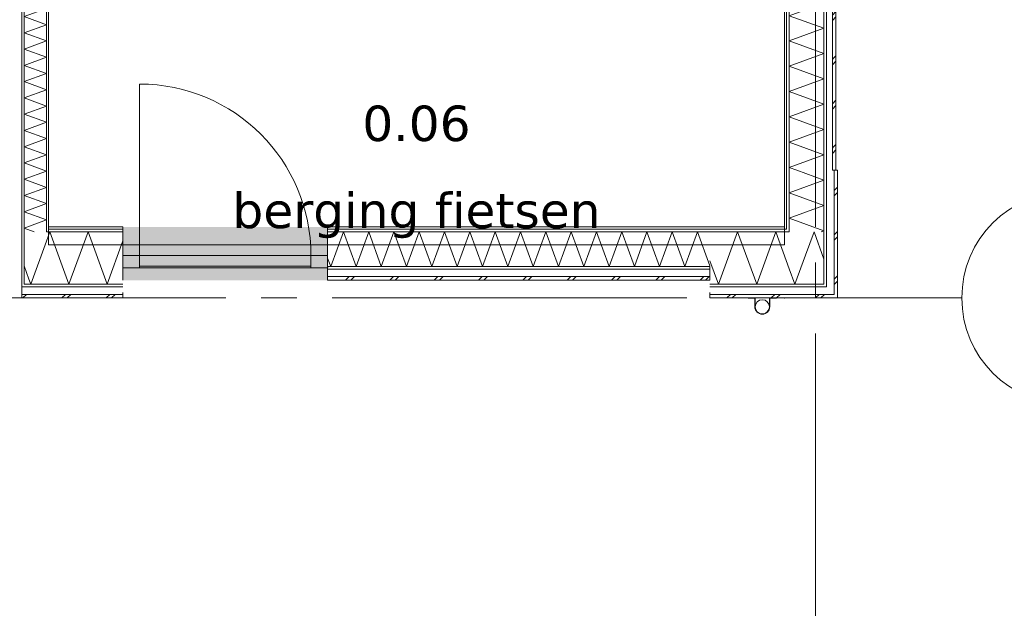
# Model space of a CAD drawing. Header units: millimetres. Extents: x -14925 to 266687, y -3550 to 35834.
# Tile 219 of 244: x 134386 to 139939, y 9000 to 12319. Entities that reach past the tile are written whole.
import ezdxf
from ezdxf.enums import TextEntityAlignment as Align

# ---------------------------------------------------------------- set-up
doc = ezdxf.new("R2010")
doc.units = ezdxf.units.MM
doc.header["$MEASUREMENT"] = 0
doc.linetypes.add('B0204', pattern=[2600, 2000, -200, 200, -200])
for name, color, linetype in [('52 Riolering.SCHOON', 7, 'Continuous'), ('A Stramien', 7, 'Continuous'), ('New_21 Buitenwanden', 7, 'Continuous'), ('New_21 Buitenwanden Afdek-arcering', 7, 'Continuous'), ('New_21 Buitenwanden Deuren', 7, 'Continuous'), ('New_21 Buitenwanden Doorsnede-arcering', 7, 'Continuous'), ('New_21 Buitenwanden Laagscheidingslijnen', 7, 'Continuous'), ('New_22 C Binnenwanden', 7, 'Continuous'), ('New_22 C Binnenwanden Doorsnede-arcering', 7, 'Continuous'), ('New_22 C Binnenwanden Laagscheidingslijnen', 7, 'Continuous'), ('New_Z Gebruiksopp', 7, 'Continuous'), ('New_Z Gebruiksopp Zone omranding', 7, 'Continuous'), ('New_Z Gebruiksopp Zone tekst', 7, 'Continuous'), ('Tekst_dim 1_ 100 .DO', 7, 'Continuous')]:
    doc.layers.add(name, color=color, linetype=linetype)
doc.styles.add('GENERATED_STYLE_1', font='verdana.ttf')
doc.styles.add('GENERATED_STYLE_2', font='verdana.ttf')
doc.dimstyles.new('GENERATED_STYLE__2', dxfattribs={"dimtxt": 400, "dimasz": 380, "dimexe": 0.18, "dimexo": 0.0625, "dimgap": 0, "dimtad": 1, "dimtih": 1, "dimtoh": 1, "dimdec": 0, "dimzin": 0, "dimdsep": 46, "dimtxsty": 'GENERATED_STYLE_2', "dimblk": 'ARROWHEAD_7', "dimblk1": 'ARROWHEAD_7', "dimblk2": 'ARROWHEAD_7', "dimcen": 0.09, "dimse1": 1, "dimse2": 1, "dimclrd": 9, "dimclre": 9, "dimclrt": 9, "dimadec": 1, "dimazin": 0, "dimtfac": 1, "dimtdec": 4, "dimtmove": 0, "dimatfit": 3, "dimfxl": 1, "dimtolj": 1, "dimtzin": 0, "dimarcsym": 0})
pattern_1 = [(0, (120873.91, 0), (0, 100), [])]
pattern_2 = [(0, (120873.9, 0), (0, 346.41), [0, -200]), (0, (120973.9, 173.2), (0, 346.41), [0, -200])]
pattern_3 = [(90, (120873.91, 0), (-100, 0), [])]
pattern_4 = [(90, (120873.9, 0), (-346.41, 0), [0, -200]), (90, (120700.7, 100), (-346.41, 0), [0, -200])]

# ---------------------------------------------------------------- blocks, each defined once
blk = doc.blocks.new('berging fietsen_0.06_104_1', base_point=(136623.9, 11967.5))
at = {"layer": 'New_Z Gebruiksopp Zone tekst', "color": 2, "lineweight": 0}
for tag, style, p in [('DUMMY_941', 'GENERATED_STYLE_1', (136623.9, 11905.4)), ('DUMMY_942', 'GENERATED_STYLE_2', (136623.9, 11408.2))]:
    blk.add_attdef(tag, text='', height=200, dxfattribs=dict(at, style=style)).set_placement(p, align=Align.TOP_LEFT)
for tag, style, p in [('ROOM_NUMBER', 'GENERATED_STYLE_1', (136623.9, 11834.6)), ('ROOM_NAME', 'GENERATED_STYLE_2', (136623.9, 11343.7))]:
    blk.add_attdef(tag, text='', height=200, dxfattribs=dict(at, style=style)).set_placement(p, align=Align.TOP_CENTER)
blk = doc.blocks.new('*X2528', base_point=(120873.9, 0))
at = {"layer": 'New_21 Buitenwanden Doorsnede-arcering', "color": 7, "linetype": 'Continuous', "lineweight": 0}
for p, q in [((136223.9, 10850), (136243.9, 10870)), ((136253.9, 10850), (136273.9, 10870)), ((136473.9, 10850), (136493.9, 10870)), ((136503.9, 10850), (136523.9, 10870)), ((136723.9, 10850), (136743.9, 10870)), ((136753.9, 10850), (136773.9, 10870)), ((136973.9, 10850), (136993.9, 10870)), ((137003.9, 10850), (137023.9, 10870)), ((137223.9, 10850), (137243.9, 10870)), ((137253.9, 10850), (137273.9, 10870)), ((137473.9, 10850), (137493.9, 10870)), ((137503.9, 10850), (137523.9, 10870)), ((137723.9, 10850), (137743.9, 10870)), ((137753.9, 10850), (137773.9, 10870)), ((137973.9, 10850), (137993.9, 10870)), ((138003.9, 10850), (138023.9, 10870)), ((138223.9, 10850), (138243.9, 10870)), ((138253.9, 10850), (138273.9, 10870))]:
    blk.add_line(p, q, dxfattribs=at)
blk = doc.blocks.new('*X2529', base_point=(120873.9, 0))
at = {"layer": 'New_21 Buitenwanden Doorsnede-arcering', "color": 7, "linetype": 'Continuous', "lineweight": 0}
for p, q in [((136140.3, 10927), (136211.6, 11123)), ((136283, 10927), (136211.6, 11123)), ((136283, 10927), (136354.3, 11123)), ((136425.6, 10927), (136354.3, 11123)), ((136425.6, 10927), (136497, 11123)), ((136568.3, 10927), (136497, 11123)), ((136568.3, 10927), (136639.6, 11123)), ((136711, 10927), (136639.6, 11123)), ((136711, 10927), (136782.3, 11123)), ((136853.7, 10927), (136782.3, 11123)), ((136853.7, 10927), (136925, 11123)), ((136996.3, 10927), (136925, 11123)), ((136996.3, 10927), (137067.7, 11123)), ((137139, 10927), (137067.7, 11123)), ((137139, 10927), (137210.3, 11123)), ((137281.7, 10927), (137210.3, 11123)), ((137281.7, 10927), (137353, 11123)), ((137424.4, 10927), (137353, 11123)), ((137424.4, 10927), (137495.7, 11123)), ((137567, 10927), (137495.7, 11123)), ((137567, 10927), (137638.4, 11123)), ((137709.7, 10927), (137638.4, 11123)), ((137709.7, 10927), (137781.1, 11123)), ((137852.4, 10927), (137781.1, 11123)), ((137852.4, 10927), (137923.7, 11123)), ((137995.1, 10927), (137923.7, 11123)), ((137995.1, 10927), (138066.4, 11123)), ((138137.7, 10927), (138066.4, 11123)), ((138137.7, 10927), (138209.1, 11123)), ((138278.9, 10931.2), (138209.1, 11123)), ((136140.3, 10927), (136122.9, 10974.7))]:
    blk.add_line(p, q, dxfattribs=at)
blk = doc.blocks.new('D1 26[133]_1', base_point=(120873.9, 0))
at = {"layer": 'New_21 Buitenwanden Deuren', "color": 7, "linetype": 'Continuous', "lineweight": 0}
for p, q in [((135062.9, 10990), (135062.9, 11956)), ((134968.9, 11150), (134956.9, 11150)), ((134968.9, 11150), (134956.9, 11150)), ((134968.9, 11138), (134968.9, 11150)), ((134968.9, 11138), (134968.9, 11150)), ((134968.9, 11123), (134968.9, 11138)), ((134968.9, 11123), (134968.9, 11138)), ((134968.9, 10990), (134968.9, 11123)), ((134968.9, 10990), (134968.9, 11123)), ((136122.9, 11138), (136122.9, 11150)), ((136122.9, 11138), (136122.9, 11150)), ((136122.9, 11150), (136134.9, 11150)), ((136122.9, 11150), (136134.9, 11150)), ((136122.9, 11123), (136122.9, 11138)), ((136122.9, 11123), (136122.9, 11138)), ((136122.9, 10990), (136122.9, 11123)), ((136122.9, 10990), (136122.9, 11123)), ((134968.9, 10990), (135062.9, 10990)), ((134968.9, 10920), (134968.9, 10990)), ((134968.9, 10927), (134968.9, 10990)), ((134968.9, 10927), (134968.9, 10990)), ((135062.9, 10990), (135062.9, 10920)), ((136028.9, 10990), (135062.9, 10990)), ((135062.9, 10990), (135062.9, 10930)), ((136028.9, 10920), (136028.9, 10990)), ((136028.9, 10990), (136122.9, 10990)), ((136028.9, 10930), (136028.9, 10990)), ((136122.9, 10990), (136122.9, 10920)), ((136122.9, 10927), (136122.9, 10990)), ((136122.9, 10927), (136122.9, 10990)), ((134968.9, 10920), (134968.9, 10927)), ((134968.9, 10920), (134968.9, 10927)), ((136122.9, 10920), (134968.9, 10920)), ((135062.9, 10920), (134968.9, 10920)), ((134968.9, 10912), (134968.9, 10920)), ((134968.9, 10870), (134968.9, 10912)), ((135062.9, 10930), (136028.9, 10930)), ((136122.9, 10920), (136028.9, 10920)), ((136122.9, 10920), (136122.9, 10927)), ((136122.9, 10920), (136122.9, 10927)), ((136122.9, 10912), (136122.9, 10920)), ((136122.9, 10870), (136122.9, 10912)), ((134968.9, 10850), (134968.9, 10870)), ((136122.9, 10850), (136122.9, 10870))]:
    blk.add_line(p, q, dxfattribs=at)
blk.add_arc((135062.9, 10990), 966, 0, 90, dxfattribs=at)
for p in [(134968.9, 10920), (136122.9, 10920)]:
    blk.add_point(p, dxfattribs=at)
blk = doc.blocks.new('Wall_378_1', base_point=(138278.9, 11150))
at = {"layer": 'New_21 Buitenwanden Afdek-arcering', "linetype": 'Continuous', "lineweight": 0, "true_color": 0xffffff}
blk.add_hatch(color=7, dxfattribs=at).paths.add_polyline_path([(134968.9, 10850), (136122.9, 10850), (136122.9, 11150), (134968.9, 11150)])
at = {"layer": 'New_21 Buitenwanden Doorsnede-arcering', "linetype": 'Continuous', "lineweight": 0, "true_color": 0x000000}
h = blk.add_hatch(dxfattribs=at)
h.set_pattern_fill('720_Gips_0001', color=18, style=0, pattern_type=2)
h.set_pattern_definition(pattern_2)
h.paths.add_polyline_path([(138278.9, 11150), (136122.9, 11150), (136122.9, 11138), (138278.9, 11138)])
h = blk.add_hatch(dxfattribs=at)
h.set_pattern_fill('325_Houtachtig_plaatmate_E0', color=18, style=0, pattern_type=2)
h.set_pattern_definition(pattern_1)
h.paths.add_polyline_path([(138278.9, 11138), (136122.9, 11138), (136122.9, 11123), (138278.9, 11123)])
h = blk.add_hatch(dxfattribs=at)
h.set_pattern_fill('325_Houtachtig_plaatmate_E0', color=18, style=0, pattern_type=2)
h.set_pattern_definition(pattern_1)
h.paths.add_polyline_path([(138278.9, 10927), (136122.9, 10927), (136122.9, 10912), (138278.9, 10912)])
at = {"layer": 'New_21 Buitenwanden', "color": 9, "linetype": 'Continuous', "lineweight": 0}
for p, q in [((134968.9, 11150), (134956.9, 11150)), ((134968.9, 11138), (134968.9, 11150)), ((134968.9, 11123), (134968.9, 11138)), ((134968.9, 10990), (134968.9, 11123)), ((136122.9, 11150), (136134.9, 11150)), ((136122.9, 11138), (136122.9, 11150)), ((136122.9, 11123), (136122.9, 11138)), ((136122.9, 10990), (136122.9, 11123)), ((134968.9, 10927), (134968.9, 10990)), ((136122.9, 10927), (136122.9, 10990)), ((134968.9, 10920), (134968.9, 10927)), ((134968.9, 10912), (134968.9, 10920)), ((134968.9, 10870), (134968.9, 10912)), ((136122.9, 10920), (136122.9, 10927)), ((136122.9, 10912), (136122.9, 10920)), ((136122.9, 10870), (136122.9, 10912)), ((134968.9, 10850), (134968.9, 10870)), ((136122.9, 10850), (136122.9, 10870))]:
    blk.add_line(p, q, dxfattribs=at)
at = {"layer": 'New_21 Buitenwanden', "color": 9, "linetype": 'Continuous', "lineweight": 0, "flags": 128}
for points in [[(138278.9, 11150), (136122.9, 11150)], [(138278.9, 10850), (138278.9, 10927)], [(136122.9, 10850), (138278.9, 10850)]]:
    blk.add_lwpolyline(points, dxfattribs=at)
at = {"layer": 'New_21 Buitenwanden Laagscheidingslijnen', "color": 9, "linetype": 'Continuous', "lineweight": 0}
for p, q in [((136122.9, 11138), (138278.9, 11138)), ((136122.9, 11123), (138278.9, 11123)), ((136122.9, 10927), (138278.9, 10927)), ((136122.9, 10912), (138278.9, 10912)), ((136122.9, 10870), (138278.9, 10870))]:
    blk.add_line(p, q, dxfattribs=at)
at = {"layer": 'New_21 Buitenwanden', "color": 1, "lineweight": 0}
for name in ['*X2529', '*X2528']:
    blk.add_blockref(name, (120873.9, 0), dxfattribs=at)
at = {"layer": 'New_21 Buitenwanden Deuren', "color": 7, "linetype": 'Continuous', "lineweight": 0}
blk.add_blockref('D1 26[133]_1', (120873.9, 0), dxfattribs=at)
blk = doc.blocks.new('*X2692', base_point=(120873.9, 0))
at = {"layer": 'New_21 Buitenwanden Doorsnede-arcering', "color": 7, "linetype": 'Continuous', "lineweight": 0}
blk.add_line((134438.3, 10855.1), (134410.9, 10930.4), dxfattribs=at)
blk = doc.blocks.new('*X2694', base_point=(120873.9, 0))
at = {"layer": 'New_21 Buitenwanden Doorsnede-arcering', "color": 7, "linetype": 'Continuous', "lineweight": 0}
for p, q in [((134403.9, 10750), (134423.9, 10770)), ((134623.9, 10750), (134643.9, 10770)), ((134653.9, 10750), (134673.9, 10770)), ((134873.9, 10750), (134893.9, 10770)), ((134903.9, 10750), (134923.9, 10770))]:
    blk.add_line(p, q, dxfattribs=at)
blk = doc.blocks.new('*X2695', base_point=(120873.9, 0))
at = {"layer": 'New_21 Buitenwanden Doorsnede-arcering', "color": 7, "linetype": 'Continuous', "lineweight": 0}
for q in [(134536.9, 11069.8), (134438.3, 10855.1)]:
    blk.add_line((134448.5, 10827), q, dxfattribs=at)
blk = doc.blocks.new('*X2696', base_point=(120873.9, 0))
at = {"layer": 'New_21 Buitenwanden Doorsnede-arcering', "color": 7, "linetype": 'Continuous', "lineweight": 0}
for p, q in [((134536.9, 11069.8), (134556.3, 11123)), ((134664, 10827), (134556.3, 11123)), ((134664, 10827), (134771.7, 11123)), ((134879.5, 10827), (134771.7, 11123)), ((134879.5, 10827), (134968.9, 11072.7))]:
    blk.add_line(p, q, dxfattribs=at)
blk = doc.blocks.new('Wall_404_1', base_point=(134968.9, 11150))
at = {"layer": 'New_21 Buitenwanden Doorsnede-arcering', "linetype": 'Continuous', "lineweight": 0, "true_color": 0x000000}
h = blk.add_hatch(dxfattribs=at)
h.set_pattern_fill('325_Houtachtig_plaatmate_E0', color=18, style=0, pattern_type=2)
h.set_pattern_definition(pattern_1)
h.paths.add_polyline_path([(134536.9, 11138), (134536.9, 11123), (134538.8, 11123), (134544.4, 11138)])
h = blk.add_hatch(dxfattribs=at)
h.set_pattern_fill('325_Houtachtig_plaatmate_E0', color=18, style=0, pattern_type=2)
h.set_pattern_definition(pattern_1)
h.paths.add_polyline_path([(134548.9, 11138), (134544.4, 11138), (134538.8, 11123), (134548.9, 11123)])
h = blk.add_hatch(dxfattribs=at)
h.set_pattern_fill('720_Gips_0001', color=18, style=0, pattern_type=2)
h.set_pattern_definition(pattern_2)
h.paths.add_polyline_path([(134548.9, 11138), (134968.9, 11138), (134968.9, 11150), (134548.9, 11150)])
h = blk.add_hatch(dxfattribs=at)
h.set_pattern_fill('325_Houtachtig_plaatmate_E0', color=18, style=0, pattern_type=2)
h.set_pattern_definition(pattern_1)
h.paths.add_polyline_path([(134548.9, 11123), (134968.9, 11123), (134968.9, 11138), (134548.9, 11138)])
h = blk.add_hatch(dxfattribs=at)
h.set_pattern_fill('325_Houtachtig_plaatmate_E0', color=18, style=0, pattern_type=2)
h.set_pattern_definition(pattern_1)
h.paths.add_polyline_path([(134398.9, 10827), (134398.9, 10812), (134410.9, 10812), (134410.9, 10827)])
h = blk.add_hatch(dxfattribs=at)
h.set_pattern_fill('325_Houtachtig_plaatmate_E0', color=18, style=0, pattern_type=2)
h.set_pattern_definition(pattern_1)
h.paths.add_polyline_path([(134410.9, 10827), (134410.9, 10812), (134422.2, 10812), (134427.8, 10827)])
h = blk.add_hatch(dxfattribs=at)
h.set_pattern_fill('325_Houtachtig_plaatmate_E0', color=18, style=0, pattern_type=2)
h.set_pattern_definition(pattern_1)
h.paths.add_polyline_path([(134422.2, 10812), (134968.9, 10812), (134968.9, 10827), (134427.8, 10827)])
at = {"layer": 'New_21 Buitenwanden', "color": 9, "linetype": 'Continuous', "lineweight": 0, "flags": 128}
for points in [[(134968.9, 11150), (134548.9, 11150)], [(134968.9, 10770), (134968.9, 10780)], [(134398.9, 10750), (134968.9, 10750)], [(134968.9, 10750), (134968.9, 10770)]]:
    blk.add_lwpolyline(points, dxfattribs=at)
at = {"layer": 'New_21 Buitenwanden Laagscheidingslijnen', "color": 9, "linetype": 'Continuous', "lineweight": 0}
for p, q in [((134538.8, 11123), (134548.9, 11123)), ((134548.9, 11138), (134968.9, 11138)), ((134548.9, 11123), (134968.9, 11123)), ((134427.8, 10827), (134536.9, 10827)), ((134536.9, 10827), (134968.9, 10827)), ((134422.2, 10812), (134968.9, 10812)), ((134406.4, 10770), (134968.9, 10770))]:
    blk.add_line(p, q, dxfattribs=at)
at = {"layer": 'New_21 Buitenwanden Laagscheidingslijnen', "color": 1, "linetype": 'Continuous', "lineweight": 0}
blk.add_line((134548.9, 11150), (134548.9, 11138), dxfattribs=at)
at = {"layer": 'New_22 C Binnenwanden', "color": 9, "linetype": 'Continuous', "lineweight": 0, "flags": 128}
for points in [[(134398.9, 10812), (134398.9, 10827)], [(134398.9, 10770), (134398.9, 10812)], [(134398.9, 10750), (134398.9, 10770)]]:
    blk.add_lwpolyline(points, dxfattribs=at)
at = {"layer": 'New_22 C Binnenwanden Laagscheidingslijnen', "color": 1, "linetype": 'Continuous', "lineweight": 0}
for p, q in [((134410.9, 11123), (134410.9, 10827)), ((134536.9, 11138), (134536.9, 11123))]:
    blk.add_line(p, q, dxfattribs=at)
at = {"layer": 'New_22 C Binnenwanden Laagscheidingslijnen', "color": 9, "linetype": 'Continuous', "lineweight": 0}
for p, q in [((134536.9, 11123), (134538.8, 11123)), ((134410.9, 10827), (134427.8, 10827)), ((134398.9, 10812), (134410.9, 10812)), ((134410.9, 10812), (134422.2, 10812)), ((134398.9, 10770), (134406.4, 10770))]:
    blk.add_line(p, q, dxfattribs=at)
at = {"layer": 'New_21 Buitenwanden', "color": 1, "lineweight": 0}
for name in ['*X2696', '*X2695', '*X2692', '*X2694']:
    blk.add_blockref(name, (120873.9, 0), dxfattribs=at)
blk = doc.blocks.new('*X2699', base_point=(120873.9, 0))
at = {"layer": 'New_21 Buitenwanden Doorsnede-arcering', "color": 7, "linetype": 'Continuous', "lineweight": 0}
for p in [(138817.8, 10991.5), (138921.9, 10968.5)]:
    blk.add_line(p, (138865.7, 11123), dxfattribs=at)
blk = doc.blocks.new('*X2701', base_point=(120873.9, 0))
at = {"layer": 'New_21 Buitenwanden Doorsnede-arcering', "color": 7, "linetype": 'Continuous', "lineweight": 0}
for p, q in [((138373.9, 10750), (138393.9, 10770)), ((138403.9, 10750), (138423.9, 10770)), ((138623.9, 10750), (138643.9, 10770)), ((138653.9, 10750), (138673.9, 10770)), ((138873.9, 10750), (138893.9, 10770)), ((138903.9, 10750), (138923.9, 10770))]:
    blk.add_line(p, q, dxfattribs=at)
blk = doc.blocks.new('*X2703', base_point=(120873.9, 0))
at = {"layer": 'New_21 Buitenwanden Doorsnede-arcering', "color": 7, "linetype": 'Continuous', "lineweight": 0}
for p, q in [((138327, 10827), (138434.7, 11123)), ((138542.5, 10827), (138434.7, 11123)), ((138542.5, 10827), (138650.2, 11123)), ((138725.9, 10915), (138650.2, 11123)), ((138327, 10827), (138278.9, 10959.2))]:
    blk.add_line(p, q, dxfattribs=at)
blk = doc.blocks.new('*X2704', base_point=(120873.9, 0))
at = {"layer": 'New_21 Buitenwanden Doorsnede-arcering', "color": 7, "linetype": 'Continuous', "lineweight": 0}
for q in [(138817.8, 10991.5), (138725.9, 10915)]:
    blk.add_line((138758, 10827), q, dxfattribs=at)
blk = doc.blocks.new('Wall_405_1', base_point=(138698.9, 11150))
at = {"layer": 'New_21 Buitenwanden Doorsnede-arcering', "linetype": 'Continuous', "lineweight": 0, "true_color": 0x000000}
h = blk.add_hatch(dxfattribs=at)
h.set_pattern_fill('720_Gips_0001', color=18, style=0, pattern_type=2)
h.set_pattern_definition(pattern_2)
h.paths.add_polyline_path([(138698.9, 11150), (138278.9, 11150), (138278.9, 11138), (138698.9, 11138)])
h = blk.add_hatch(dxfattribs=at)
h.set_pattern_fill('325_Houtachtig_plaatmate_E0', color=18, style=0, pattern_type=2)
h.set_pattern_definition(pattern_1)
h.paths.add_polyline_path([(138710.9, 11134), (138707.9, 11138), (138278.9, 11138), (138278.9, 11123), (138710.9, 11123)])
h = blk.add_hatch(dxfattribs=at)
h.set_pattern_fill('720_Gips_0001', color=18, style=0, pattern_type=2)
h.set_pattern_definition(pattern_2)
h.paths.add_polyline_path([(138698.9, 11150), (138707.9, 11138), (138710.9, 11138), (138710.9, 11150)])
h = blk.add_hatch(dxfattribs=at)
h.set_pattern_fill('720_Gips_0001', color=18, style=0, pattern_type=2)
h.set_pattern_definition(pattern_2)
h.paths.add_polyline_path([(138707.9, 11138), (138698.9, 11150), (138698.9, 11138)])
h = blk.add_hatch(dxfattribs=at)
h.set_pattern_fill('325_Houtachtig_plaatmate_E0', color=18, style=0, pattern_type=2)
h.set_pattern_definition(pattern_1)
h.paths.add_polyline_path([(138707.9, 11138), (138710.9, 11134), (138710.9, 11138)])
h = blk.add_hatch(dxfattribs=at)
h.set_pattern_fill('325_Houtachtig_plaatmate_E0', color=18, style=0, pattern_type=2)
h.set_pattern_definition(pattern_1)
h.paths.add_polyline_path([(138710.9, 11138), (138710.9, 11134), (138719.2, 11123), (138725.9, 11123), (138725.9, 11138)])
h = blk.add_hatch(dxfattribs=at)
h.set_pattern_fill('325_Houtachtig_plaatmate_E0', color=18, style=0, pattern_type=2)
h.set_pattern_definition(pattern_1)
h.paths.add_polyline_path([(138710.9, 11123), (138719.2, 11123), (138710.9, 11134)])
h = blk.add_hatch(dxfattribs=at)
h.set_pattern_fill('325_Houtachtig_plaatmate_E0', color=18, style=0, pattern_type=2)
h.set_pattern_definition(pattern_1)
h.paths.add_polyline_path([(138921.9, 10827), (138278.9, 10827), (138278.9, 10812), (138921.9, 10812)])
h = blk.add_hatch(dxfattribs=at)
h.set_pattern_fill('325_Houtachtig_plaatmate_E0', color=18, style=0, pattern_type=2)
h.set_pattern_definition(pattern_1)
h.paths.add_polyline_path([(138936.9, 10827), (138921.9, 10827), (138921.9, 10812), (138936.9, 10812)])
at = {"layer": 'New_21 Buitenwanden', "color": 9, "linetype": 'Continuous', "lineweight": 0, "flags": 128}
for points in [[(138698.9, 11150), (138278.9, 11150)], [(138278.9, 10770), (138278.9, 10780)], [(138278.9, 10750), (138278.9, 10770)], [(138278.9, 10750), (138998.9, 10750)], [(138998.9, 10750), (138998.9, 10770)]]:
    blk.add_lwpolyline(points, dxfattribs=at)
at = {"layer": 'New_21 Buitenwanden Laagscheidingslijnen', "color": 9, "linetype": 'Continuous', "lineweight": 0}
for p, q in [((138278.9, 11138), (138698.9, 11138)), ((138278.9, 11123), (138710.9, 11123)), ((138698.9, 11138), (138707.9, 11138)), ((138707.9, 11138), (138710.9, 11138)), ((138710.9, 11138), (138710.9, 11150)), ((138710.9, 11123), (138719.2, 11123)), ((138719.2, 11123), (138725.9, 11123)), ((138725.9, 11123), (138725.9, 11138)), ((138921.9, 10852.7), (138921.9, 11123)), ((138278.9, 10827), (138725.9, 10827)), ((138725.9, 10827), (138921.9, 10827)), ((138921.9, 10852.7), (138921.9, 10827)), ((138936.9, 10827), (138936.9, 10812)), ((138278.9, 10812), (138921.9, 10812)), ((138921.9, 10812), (138936.9, 10812)), ((138978.9, 10776.7), (138978.9, 10812)), ((138978.9, 10776.7), (138978.9, 10770)), ((138278.9, 10770), (138936.9, 10770)), ((138936.9, 10770), (138978.9, 10770))]:
    blk.add_line(p, q, dxfattribs=at)
at = {"layer": 'New_21 Buitenwanden', "color": 1, "lineweight": 0}
for name in ['*X2703', '*X2699', '*X2704', '*X2701']:
    blk.add_blockref(name, (120873.9, 0), dxfattribs=at)
blk = doc.blocks.new('*X2713', base_point=(120873.9, 0))
at = {"layer": 'New_22 C Binnenwanden Doorsnede-arcering', "color": 7, "linetype": 'Continuous', "lineweight": 0}
for p, q in [((134536.9, 12840.9), (134410.9, 12795)), ((134536.9, 12840.9), (134478.9, 12862)), ((134536.9, 12749.1), (134410.9, 12795)), ((134536.9, 12749.1), (134410.9, 12703.3)), ((134536.9, 12657.4), (134410.9, 12703.3)), ((134536.9, 12657.4), (134410.9, 12611.6)), ((134536.9, 12565.7), (134410.9, 12611.6)), ((134536.9, 12565.7), (134410.9, 12519.8)), ((134536.9, 12474), (134410.9, 12519.8)), ((134536.9, 12474), (134410.9, 12428.1)), ((134536.9, 12382.3), (134410.9, 12428.1)), ((134536.9, 12382.3), (134410.9, 12336.4)), ((134536.9, 12290.5), (134410.9, 12336.4)), ((134536.9, 12290.5), (134410.9, 12244.7)), ((134536.9, 12198.8), (134410.9, 12244.7)), ((134536.9, 12198.8), (134410.9, 12153)), ((134536.9, 12107.1), (134410.9, 12153)), ((134536.9, 12107.1), (134410.9, 12061.2)), ((134536.9, 12015.4), (134410.9, 12061.2)), ((134536.9, 12015.4), (134410.9, 11969.5)), ((134536.9, 11923.7), (134410.9, 11969.5)), ((134536.9, 11923.7), (134410.9, 11877.8)), ((134536.9, 11831.9), (134410.9, 11877.8)), ((134536.9, 11831.9), (134410.9, 11786.1)), ((134536.9, 11740.2), (134410.9, 11786.1)), ((134536.9, 11740.2), (134410.9, 11694.4)), ((134536.9, 11648.5), (134410.9, 11694.4)), ((134536.9, 11648.5), (134410.9, 11602.6)), ((134536.9, 11556.8), (134410.9, 11602.6)), ((134536.9, 11556.8), (134410.9, 11510.9)), ((134536.9, 11465.1), (134410.9, 11510.9)), ((134536.9, 11465.1), (134410.9, 11419.2)), ((134536.9, 11373.3), (134410.9, 11419.2)), ((134536.9, 11373.3), (134410.9, 11327.5)), ((134536.9, 11281.6), (134410.9, 11327.5)), ((134536.9, 11281.6), (134410.9, 11235.8)), ((134536.9, 11189.9), (134410.9, 11235.8)), ((134536.9, 11189.9), (134410.9, 11144)), ((134468.7, 11123), (134410.9, 11144))]:
    blk.add_line(p, q, dxfattribs=at)
blk = doc.blocks.new('Wall_408_1', base_point=(134548.9, 17600))
at = {"layer": 'New_22 C Binnenwanden Doorsnede-arcering', "linetype": 'Continuous', "lineweight": 0, "true_color": 0x000000}
h = blk.add_hatch(dxfattribs=at)
h.set_pattern_fill('325_Houtachtig_plaatmate_E0', color=18, style=0, pattern_type=2)
h.set_pattern_definition(pattern_3)
h.paths.add_polyline_path([(134398.9, 17923), (134398.9, 10827), (134410.9, 10827), (134410.9, 17923)])
h = blk.add_hatch(dxfattribs=at)
h.set_pattern_fill('325_Houtachtig_plaatmate_E0', color=18, style=0, pattern_type=2)
h.set_pattern_definition(pattern_3)
h.paths.add_polyline_path([(134536.9, 12850), (134536.9, 11138), (134544.4, 11138), (134548.9, 11150), (134548.9, 12850)])
h = blk.add_hatch(dxfattribs=at)
h.set_pattern_fill('325_Houtachtig_plaatmate_E0', color=18, style=0, pattern_type=2)
h.set_pattern_definition(pattern_3)
h.paths.add_polyline_path([(134548.9, 11150), (134544.4, 11138), (134548.9, 11138)])
at = {"layer": 'New_21 Buitenwanden Laagscheidingslijnen', "color": 1, "linetype": 'Continuous', "lineweight": 0}
blk.add_line((134548.9, 11150), (134548.9, 11138), dxfattribs=at)
at = {"layer": 'New_22 C Binnenwanden', "color": 1, "linetype": 'Continuous', "lineweight": 0, "flags": 128}
for points in [[(134398.9, 17923), (134398.9, 10827)], [(134548.9, 11150), (134548.9, 12850)]]:
    blk.add_lwpolyline(points, dxfattribs=at)
at = {"layer": 'New_22 C Binnenwanden Laagscheidingslijnen', "color": 1, "linetype": 'Continuous', "lineweight": 0}
for p, q in [((134410.9, 11123), (134410.9, 17627)), ((134536.9, 11138), (134536.9, 12862)), ((134410.9, 11123), (134410.9, 10827)), ((134536.9, 11138), (134536.9, 11123))]:
    blk.add_line(p, q, dxfattribs=at)
at = {"layer": 'New_22 C Binnenwanden', "color": 1, "lineweight": 0}
blk.add_blockref('*X2713', (120873.9, 0), dxfattribs=at)
blk = doc.blocks.new('*X3665', base_point=(120873.9, 0))
at = {"layer": 'New_21 Buitenwanden Doorsnede-arcering', "color": 7, "linetype": 'Continuous', "lineweight": 0}
for p, q in [((138978.9, 11355), (138998.9, 11375)), ((138978.9, 11325), (138998.9, 11345)), ((138978.9, 11105), (138998.9, 11125)), ((138978.9, 11075), (138998.9, 11095)), ((138978.9, 10855), (138998.9, 10875)), ((138978.9, 10825), (138998.9, 10845))]:
    blk.add_line(p, q, dxfattribs=at)
blk = doc.blocks.new('*X3666', base_point=(120873.9, 0))
at = {"layer": 'New_21 Buitenwanden Doorsnede-arcering', "color": 7, "linetype": 'Continuous', "lineweight": 0}
for p, q in [((138921.9, 11414.1), (138768.3, 11470)), ((138921.9, 11414.1), (138725.9, 11342.8)), ((138921.9, 11271.4), (138725.9, 11342.8)), ((138921.9, 11271.4), (138725.9, 11200.1)), ((138921.9, 11128.8), (138725.9, 11200.1)), ((138921.9, 11128.8), (138906.1, 11123))]:
    blk.add_line(p, q, dxfattribs=at)
blk = doc.blocks.new('Wall_570_1', base_point=(138698.9, 11470))
at = {"layer": 'New_21 Buitenwanden Doorsnede-arcering', "linetype": 'Continuous', "lineweight": 0, "true_color": 0x000000}
h = blk.add_hatch(dxfattribs=at)
h.set_pattern_fill('720_Gips_0001', color=18, style=0, pattern_type=2)
h.set_pattern_definition(pattern_4)
h.paths.add_polyline_path([(138710.9, 11150), (138710.9, 11470), (138698.9, 11470), (138698.9, 11150)])
h = blk.add_hatch(dxfattribs=at)
h.set_pattern_fill('325_Houtachtig_plaatmate_E0', color=18, style=0, pattern_type=2)
h.set_pattern_definition(pattern_3)
h.paths.add_polyline_path([(138725.9, 11138), (138725.9, 11470), (138710.9, 11470), (138710.9, 11138)])
h = blk.add_hatch(dxfattribs=at)
h.set_pattern_fill('325_Houtachtig_plaatmate_E0', color=18, style=0, pattern_type=2)
h.set_pattern_definition(pattern_3)
h.paths.add_polyline_path([(138936.9, 10832.7), (138936.9, 11470), (138921.9, 11470), (138921.9, 10852.7)])
h = blk.add_hatch(dxfattribs=at)
h.set_pattern_fill('325_Houtachtig_plaatmate_E0', color=18, style=0, pattern_type=2)
h.set_pattern_definition(pattern_3)
h.paths.add_polyline_path([(138936.9, 10832.7), (138921.9, 10852.7), (138921.9, 10827), (138936.9, 10827)])
at = {"layer": 'New_21 Buitenwanden', "color": 9, "linetype": 'Continuous', "lineweight": 0, "flags": 128}
for points in [[(138698.9, 11470), (138698.9, 11150)], [(138978.9, 11470), (138968.9, 11470)], [(138998.9, 11470), (138978.9, 11470)], [(138998.9, 10770), (138998.9, 11470)]]:
    blk.add_lwpolyline(points, dxfattribs=at)
at = {"layer": 'New_21 Buitenwanden Laagscheidingslijnen', "color": 9, "linetype": 'Continuous', "lineweight": 0}
for p, q in [((138710.9, 11150), (138710.9, 11470)), ((138725.9, 11138), (138725.9, 11470)), ((138921.9, 11123), (138921.9, 11470)), ((138936.9, 10832.7), (138936.9, 11470)), ((138978.9, 10812), (138978.9, 11470)), ((138710.9, 11138), (138710.9, 11150)), ((138725.9, 11123), (138725.9, 11138)), ((138921.9, 10852.7), (138921.9, 11123)), ((138921.9, 10852.7), (138921.9, 10827)), ((138936.9, 10832.7), (138936.9, 10827)), ((138936.9, 10827), (138936.9, 10812)), ((138978.9, 10776.7), (138978.9, 10812)), ((138978.9, 10776.7), (138978.9, 10770))]:
    blk.add_line(p, q, dxfattribs=at)
at = {"layer": 'New_21 Buitenwanden', "color": 1, "lineweight": 0}
for name in ['*X3666', '*X3665']:
    blk.add_blockref(name, (120873.9, 0), dxfattribs=at)
blk = doc.blocks.new('*X3668', base_point=(120873.9, 0))
at = {"layer": 'New_21 Buitenwanden Doorsnede-arcering', "color": 7, "linetype": 'Continuous', "lineweight": 0}
for p, q in [((138973.9, 14600), (138988.9, 14615)), ((138968.9, 14595), (138973.9, 14600)), ((138968.9, 14565), (138988.9, 14585)), ((138968.9, 14345), (138988.9, 14365)), ((138968.9, 14315), (138988.9, 14335)), ((138973.9, 14100), (138988.9, 14115)), ((138968.9, 14095), (138973.9, 14100)), ((138968.9, 14065), (138988.9, 14085)), ((138968.9, 13845), (138988.9, 13865)), ((138968.9, 13815), (138988.9, 13835)), ((138973.9, 13600), (138988.9, 13615)), ((138968.9, 13595), (138973.9, 13600)), ((138968.9, 13565), (138988.9, 13585)), ((138968.9, 13345), (138988.9, 13365)), ((138968.9, 13315), (138988.9, 13335)), ((138973.9, 13100), (138988.9, 13115)), ((138968.9, 13095), (138973.9, 13100)), ((138968.9, 13065), (138988.9, 13085)), ((138968.9, 12845), (138988.9, 12865)), ((138968.9, 12815), (138988.9, 12835)), ((138973.9, 12600), (138988.9, 12615)), ((138968.9, 12595), (138973.9, 12600)), ((138968.9, 12565), (138988.9, 12585)), ((138968.9, 12345), (138988.9, 12365)), ((138968.9, 12315), (138988.9, 12335)), ((138973.9, 12100), (138988.9, 12115)), ((138968.9, 12095), (138973.9, 12100)), ((138968.9, 12065), (138988.9, 12085)), ((138968.9, 11845), (138988.9, 11865)), ((138968.9, 11815), (138988.9, 11835)), ((138973.9, 11600), (138988.9, 11615)), ((138968.9, 11595), (138973.9, 11600)), ((138968.9, 11565), (138988.9, 11585))]:
    blk.add_line(p, q, dxfattribs=at)
blk = doc.blocks.new('*X3670', base_point=(120873.9, 0))
at = {"layer": 'New_21 Buitenwanden Doorsnede-arcering', "color": 7, "linetype": 'Continuous', "lineweight": 0}
for p, q in [((138921.9, 12840.9), (138725.9, 12769.5)), ((138921.9, 12840.9), (138863.9, 12862)), ((138921.9, 12698.2), (138725.9, 12769.5)), ((138921.9, 12698.2), (138725.9, 12626.9)), ((138921.9, 12555.5), (138725.9, 12626.9)), ((138921.9, 12555.5), (138725.9, 12484.2)), ((138921.9, 12412.8), (138725.9, 12484.2)), ((138921.9, 12412.8), (138725.9, 12341.5)), ((138921.9, 12270.2), (138725.9, 12341.5)), ((138921.9, 12270.2), (138725.9, 12198.8)), ((138921.9, 12127.5), (138725.9, 12198.8)), ((138921.9, 12127.5), (138725.9, 12056.2)), ((138921.9, 11984.8), (138725.9, 12056.2)), ((138921.9, 11984.8), (138725.9, 11913.5)), ((138921.9, 11842.1), (138725.9, 11913.5)), ((138921.9, 11842.1), (138725.9, 11770.8)), ((138921.9, 11699.5), (138725.9, 11770.8)), ((138921.9, 11699.5), (138725.9, 11628.1)), ((138921.9, 11556.8), (138725.9, 11628.1)), ((138921.9, 11556.8), (138725.9, 11485.4)), ((138768.3, 11470), (138725.9, 11485.4))]:
    blk.add_line(p, q, dxfattribs=at)
blk = doc.blocks.new('Wall_571_1', base_point=(138698.9, 17280))
at = {"layer": 'New_21 Buitenwanden Doorsnede-arcering', "linetype": 'Continuous', "lineweight": 0, "true_color": 0x000000}
h = blk.add_hatch(dxfattribs=at)
h.set_pattern_fill('325_Houtachtig_plaatmate_E0', color=18, style=0, pattern_type=2)
h.set_pattern_definition(pattern_3)
h.paths.add_polyline_path([(138936.9, 14720), (138921.9, 14720), (138921.9, 11470), (138936.9, 11470)])
h = blk.add_hatch(dxfattribs=at)
h.set_pattern_fill('720_Gips_0001', color=18, style=0, pattern_type=2)
h.set_pattern_definition(pattern_4)
h.paths.add_polyline_path([(138698.9, 12850), (138698.9, 11470), (138710.9, 11470), (138710.9, 12850)])
h = blk.add_hatch(dxfattribs=at)
h.set_pattern_fill('325_Houtachtig_plaatmate_E0', color=18, style=0, pattern_type=2)
h.set_pattern_definition(pattern_3)
h.paths.add_polyline_path([(138710.9, 12850), (138710.9, 11470), (138725.9, 11470), (138725.9, 12850)])
at = {"layer": 'New_21 Buitenwanden', "color": 9, "linetype": 'Continuous', "lineweight": 0, "flags": 128}
for points in [[(138988.9, 11470), (138988.9, 14720)], [(138698.9, 12850), (138698.9, 11470)], [(138968.9, 11470), (138978.9, 11470)]]:
    blk.add_lwpolyline(points, dxfattribs=at)
at = {"layer": 'New_21 Buitenwanden Laagscheidingslijnen', "color": 9, "linetype": 'Continuous', "lineweight": 0}
for p, q in [((138936.9, 11470), (138936.9, 14720)), ((138968.9, 11470), (138968.9, 14720)), ((138710.9, 11470), (138710.9, 12850)), ((138725.9, 11470), (138725.9, 12850)), ((138921.9, 11470), (138921.9, 12862))]:
    blk.add_line(p, q, dxfattribs=at)
at = {"layer": 'New_21 Buitenwanden', "color": 1, "lineweight": 0}
for name in ['*X3668', '*X3670']:
    blk.add_blockref(name, (120873.9, 0), dxfattribs=at)
blk = doc.blocks.new('Standard grid marker_2')
at = {"layer": 'A Stramien', "color": 7, "linetype": 'B0204', "lineweight": 0}
blk.add_line((1000, 0), (24500, 0), dxfattribs=at)
at = {"layer": 'A Stramien', "color": 9, "lineweight": 0, "style": 'GENERATED_STYLE_2'}
blk.add_attdef('AC_MarkerText_1', text='', height=400, rotation=90, dxfattribs=at).set_placement((-948.6, -142.5), align=Align.TOP_CENTER)
blk = doc.blocks.new('Standard grid marker')
at = {"layer": 'A Stramien', "color": 7, "linetype": 'B0204', "lineweight": 0}
for p, q in [((1000, 0), (19150, 0)), ((19150, 0), (20150, 0))]:
    blk.add_line(p, q, dxfattribs=at)
at = {"layer": 'A Stramien', "color": 7, "linetype": 'Continuous', "lineweight": 0, "flags": 128}
blk.add_lwpolyline([(21350, 0, 1), (20150, 0, 1)], format="xyb", close=True, dxfattribs=at)
at = {"layer": 'A Stramien', "color": 7, "linetype": 'B0204', "lineweight": 0}
blk.add_point((19150, 0), dxfattribs=at)
blk.add_point((19150, 0), dxfattribs=at)
at = {"layer": 'A Stramien', "color": 9, "lineweight": 0, "style": 'GENERATED_STYLE_2'}
blk.add_attdef('AC_MarkerText_1', text='', height=400, dxfattribs=at).set_placement((20750, 206.1), align=Align.TOP_CENTER)
blk = doc.blocks.new('Regenpijp 26[160]_1', base_point=(138573.9, 10710))
at = {"layer": '52 Riolering.SCHOON', "color": 7, "linetype": 'Continuous', "lineweight": 0, "flags": 128}
for points in [[(138653.9, 10750), (138614.1, 10750), (138614.1, 10700, -1), (138533.7, 10700), (138533.7, 10750), (138493.9, 10750), (138493.9, 10748), (138531.9, 10748), (138531.9, 10700, 1), (138615.9, 10700), (138615.9, 10748), (138653.9, 10748)], [(138653.9, 10750), (138614.1, 10750), (138614.1, 10700, -1), (138533.7, 10700), (138533.7, 10750), (138493.9, 10750), (138493.9, 10748), (138531.9, 10748), (138531.9, 10700, 1), (138615.9, 10700), (138615.9, 10748), (138653.9, 10748)], [(138653.9, 10750), (138614.1, 10750), (138614.1, 10700, -1), (138533.7, 10700), (138533.7, 10750), (138493.9, 10750), (138493.9, 10748), (138531.9, 10748), (138531.9, 10700, 1), (138615.9, 10700), (138615.9, 10748), (138653.9, 10748)], [(138653.9, 10750), (138614.1, 10750), (138614.1, 10700, -1), (138533.7, 10700), (138533.7, 10750), (138493.9, 10750), (138493.9, 10748), (138531.9, 10748), (138531.9, 10700, 1), (138615.9, 10700), (138615.9, 10748), (138653.9, 10748)], [(138653.9, 10750), (138614.1, 10750), (138614.1, 10700, -1), (138533.7, 10700), (138533.7, 10750), (138493.9, 10750), (138493.9, 10748), (138531.9, 10748), (138531.9, 10700, 1), (138615.9, 10700), (138615.9, 10748), (138653.9, 10748)], [(138653.9, 10750), (138614.1, 10750), (138614.1, 10700, -1), (138533.7, 10700), (138533.7, 10750), (138493.9, 10750), (138493.9, 10748), (138531.9, 10748), (138531.9, 10700, 1), (138615.9, 10700), (138615.9, 10748), (138653.9, 10748)], [(138653.9, 10750), (138614.1, 10750), (138614.1, 10700, -1), (138533.7, 10700), (138533.7, 10750), (138493.9, 10750), (138493.9, 10748), (138531.9, 10748), (138531.9, 10700, 1), (138615.9, 10700), (138615.9, 10748), (138653.9, 10748)], [(138653.9, 10750), (138614.1, 10750), (138614.1, 10700, -1), (138533.7, 10700), (138533.7, 10750), (138493.9, 10750), (138493.9, 10748), (138531.9, 10748), (138531.9, 10700, 1), (138615.9, 10700), (138615.9, 10748), (138653.9, 10748)], [(138533.9, 10700, -1), (138613.9, 10700, -1)]]:
    blk.add_lwpolyline(points, format="xyb", close=True, dxfattribs=at)
blk = doc.blocks.new('*D3817', base_point=(120873.9, 0))
at = {"layer": 'Tekst_dim 1_ 100 .DO', "color": 9, "linetype": 'Continuous', "lineweight": 0}
for p, q in [((129873.9, 19125), (129873.9, 19875)), ((125473.9, 19500), (129973.9, 19500)), ((129973.9, 19500), (134473.9, 19500))]:
    blk.add_line(p, q, dxfattribs=at)
blk.add_circle((129873.9, 19500), 100, dxfattribs=at)
at = {"layer": 'Tekst_dim 1_ 100 .DO', "color": 9, "lineweight": 0, "insert": (131326.6, 19580), "char_height": 400, "attachment_point": 7, "style": 'GENERATED_STYLE_2'}
blk.add_mtext('\\A1;{\\pql;\\fVerdana|b0|i0|c0|p0;\\W1.000000;4.500}', dxfattribs=at)
blk = doc.blocks.new('ARROWHEAD_7')
at = {"color": 0, "linetype": 'Continuous', "lineweight": 0}
for p, q in [((0, -0.25), (0, 0.25)), ((0, 0), (-1, 0)), ((-0.25, 0), (0.25, 0))]:
    blk.add_line(p, q, dxfattribs=at)
blk.add_circle((0, 0), 0.25, dxfattribs=at)
blk = doc.blocks.new('*D3818', base_point=(120873.9, 0))
at = {"layer": 'Tekst_dim 1_ 100 .DO', "color": 9, "linetype": 'Continuous', "lineweight": 0}
for p, q in [((134373.9, 19125), (134373.9, 19875)), ((138873.9, 19125), (138873.9, 19875)), ((129973.9, 19500), (134473.9, 19500)), ((134473.9, 19500), (138973.9, 19500))]:
    blk.add_line(p, q, dxfattribs=at)
for centre in [(134373.9, 19500), (138873.9, 19500)]:
    blk.add_circle(centre, 100, dxfattribs=at)
at = {"layer": 'Tekst_dim 1_ 100 .DO', "color": 9, "lineweight": 0, "insert": (135826.6, 19580), "char_height": 400, "attachment_point": 7, "style": 'GENERATED_STYLE_2'}
blk.add_mtext('\\A1;{\\pql;\\fVerdana|b0|i0|c0|p0;\\W1.000000;4.500}', dxfattribs=at)
blk = doc.blocks.new('*D3819', base_point=(120873.9, 0))
at = {"layer": 'Tekst_dim 1_ 100 .DO', "color": 9, "linetype": 'Continuous', "lineweight": 0}
for p, q in [((138873.9, 19125), (138873.9, 19875)), ((134473.9, 19500), (138973.9, 19500)), ((138973.9, 19500), (139098.9, 19500))]:
    blk.add_line(p, q, dxfattribs=at)
blk.add_circle((138873.9, 19500), 100, dxfattribs=at)

msp = doc.modelspace()

# ---------------------------------------------------------------- linework, layer by layer
at = {"layer": 'New_Z Gebruiksopp Zone omranding', "color": 151, "linetype": 'Continuous', "lineweight": 0, "true_color": 0x94b5eb, "flags": 128}
msp.add_lwpolyline([(138698.9, 11050), (138698.9, 12885), (134548.9, 12885), (134548.9, 11050)], close=True, dxfattribs=at)

# ---------------------------------------------------------------- block references
at = {"layer": '52 Riolering.SCHOON', "color": 7, "linetype": 'Continuous', "lineweight": 0}
msp.add_blockref('Regenpijp 26[160]_1', (138573.9, 10710), dxfattribs=at)
at = {"layer": 'A Stramien', "color": 1, "linetype": 'Continuous', "lineweight": 0, "zscale": 1000, "rotation": 270}
msp.add_blockref('Standard grid marker_2', (138873.9, 21950), dxfattribs=at)
at = {"layer": 'A Stramien', "color": 1, "linetype": 'Continuous', "lineweight": 0, "zscale": 1000}
msp.add_blockref('Standard grid marker', (119548.9, 10750), dxfattribs=at)
at = {"layer": 'New_21 Buitenwanden', "color": 1, "lineweight": 0}
for name, p in [('Wall_571_1', (138698.9, 17280)), ('Wall_378_1', (138278.9, 11150)), ('Wall_570_1', (138698.9, 11470)), ('Wall_404_1', (134968.9, 11150)), ('Wall_405_1', (138698.9, 11150))]:
    msp.add_blockref(name, p, dxfattribs=at)
at = {"layer": 'New_22 C Binnenwanden', "color": 1, "lineweight": 0}
msp.add_blockref('Wall_408_1', (134548.9, 17600), dxfattribs=at)
at = {"layer": 'New_Z Gebruiksopp', "color": 2, "linetype": 'Continuous', "lineweight": 0}
msp.add_blockref('berging fietsen_0.06_104_1', (136623.9, 11967.5), dxfattribs=at).add_auto_attribs({'ROOM_NAME': 'berging fietsen', 'ROOM_NUMBER': '0.06'})

# ---------------------------------------------------------------- dimensions: what is measured, and where the dimension line sits
at = {"layer": 'Tekst_dim 1_ 100 .DO', "color": 9, "linetype": 'Continuous', "lineweight": 0}
for base, p1, p2, picture, middle in [((134373.9, 19500), (129873.9, 9250), (134373.9, 9250), '*D3817', (131996.7, 19780)), ((138873.9, 19500), (134373.9, 9250), (138873.9, 9250), '*D3818', (136496.7, 19780)), ((138998.9, 19500), (138873.9, 9250), (138998.9, 18000), '*D3819', (139555.5, 19220))]:
    dim = msp.add_linear_dim(base=base, p1=p1, p2=p2, dimstyle='GENERATED_STYLE__2', dxfattribs=at)
    dim.commit()
    dim.dimension.update_dxf_attribs({"geometry": picture, "text_midpoint": middle, "dimtype": 160})

doc.saveas('drawing.dxf')
